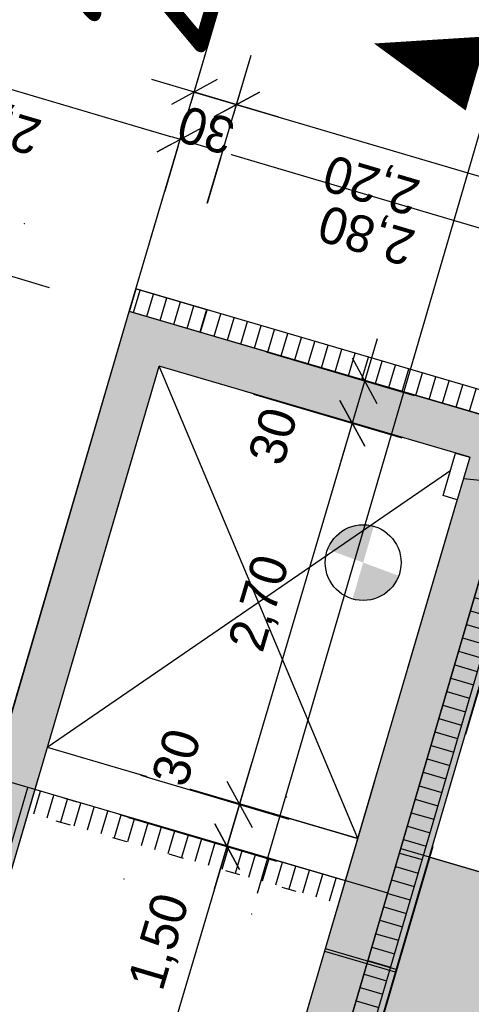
# Model space of a CAD drawing. Header units: millimetres. Extents: x -191 to 81095, y -508122 to 28741.
# Tile 92 of 251: x 5016 to 5019, y 10032 to 10039. Entities that reach past the tile are written whole.
import ezdxf
from ezdxf import colors
from ezdxf.entities.mleader import LeaderData, LeaderLine
from ezdxf.math import Vec2, Vec3

# ---------------------------------------------------------------- set-up
doc = ezdxf.new("R2010")
doc.units = ezdxf.units.MM
for name, pattern in [('ACAD_ISO07W100', [3, 0, -3]), ('ACAD_ISO10W100', [18, 12, -3, 0, -3]), ('Marx-Verm$0$1', [0]), ('SOLID', [0]), ('STRICHPUNKTX2', [50.8, 25.4, -12.7, 0, -12.7]), ('VERDECKT2', [4.7625, 3.175, -1.5875])]:
    doc.linetypes.add(name, pattern=pattern)
doc.layers.get('0').update_dxf_attribs({"color": 251})
for name, color, linetype, lineweight in [('Marx-Verm$0$S_B-Bstg', 251, 'Marx-Verm$0$1', 18), ('TTK-P-BAhnsteig oben', 12, 'Continuous', 25), ('TTK-P-Treppe oben', 12, 'Continuous', 25), ('TTK-P-Treppe unten', 12, 'Continuous', 25)]:
    doc.layers.add(name, color=color, linetype=linetype, lineweight=lineweight)
for name, color, linetype in [('TTK-Bohrprofil', 7, 'Continuous'), ('TTK-P-Abbruch', 40, 'Continuous'), ('TTK-P-Aufzug', 162, 'Continuous'), ('TTK-P-Bahnsteig', 12, 'Continuous'), ('TTK-P-Entwässerungsrinne', 162, 'Continuous'), ('TTK-P-PU', 12, 'Continuous'), ('TTK-Schnittlinien', 3, 'Continuous'), ('TTK-Schnittlinien 100', 3, 'Continuous'), ('XREF Nachvermessung', 7, 'Continuous'), ('XYYY_44400---_Niederspannungsinstallationsanlagen', 7, 'Continuous')]:
    doc.layers.add(name, color=color, linetype=linetype)
doc.styles.add('AKG DIN 6776', font='AKG_DIN67.TTF')
doc.styles.add('iso', font='isocpeur.ttf')
doc.styles.add('ISOCP', font='ISOCP.SHX', dxfattribs={"width": 0.9})
doc.dimstyles.new('TTK', dxfattribs={"dimtxt": 2.5, "dimasz": 2.5, "dimexe": 3.5, "dimexo": 0.1, "dimgap": 1, "dimtad": 1, "dimzin": 0, "dimtxsty": 'AKG DIN 6776', "dimblk": 'OBLIQUE', "dimcen": -0.09, "dimdle": 3, "dimclrd": 256, "dimclre": 256, "dimclrt": 256, "dimadec": 3, "dimazin": 0, "dimtfac": 1, "dimtofl": 0, "dimtmove": 0, "dimatfit": 3, "dimldrblk": 'OBLIQUE', "dimfxl": 7, "dimfxlon": 1, "dimtolj": 1, "dimtzin": 0, "dimlwd": -1, "dimlwe": -1, "dimarcsym": 0})

# ---------------------------------------------------------------- blocks, each defined once
blk = doc.blocks.new('_OBLIQUE')
at = {"color": 0, "linetype": 'ByBlock'}
blk.add_line((-0.5, -0.5), (0.5, 0.5), dxfattribs=at)
blk = doc.blocks.new('*D1321')
at = {"layer": 'DEFPOINTS', "color": 0}
for p in [(5014.7089, 10037.5006), (5016.6101, 10036.9381), (5015.6813, 10033.7716)]:
    blk.add_point(p, dxfattribs=at)
at = {"layer": 'TTK-P-Treppe oben'}
for p, q in [((5013.6876, 10034.0486), (5014.794, 10037.7883)), ((5015.3801, 10037.302), (5014.3733, 10037.5999)), ((5014.4439, 10034.1376), (5013.4371, 10034.4355))]:
    blk.add_line(p, q, dxfattribs=at)
at = {"layer": 'TTK-P-Treppe oben', "xscale": 0.25, "yscale": 0.25, "zscale": 0.25}
for p, rotation in [((5014.7089, 10037.5006), 73.518737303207), ((5013.7727, 10034.3362), 253.518737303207)]:
    blk.add_blockref('_OBLIQUE', p, dxfattribs=dict(at, rotation=rotation))
at = {"layer": 'TTK-P-Treppe oben', "insert": (5014.0069, 10035.9876), "char_height": 0.25, "attachment_point": 5, "rotation": 73.51874, "style": 'AKG DIN 6776'}
blk.add_mtext('\\A1;3,30', dxfattribs=at)
blk = doc.blocks.new('*D1320')
at = {"layer": 'DEFPOINTS', "color": 0}
for p in [(5019.6401, 10037.3118), (5016.6107, 10036.9374), (5019.2963, 10036.1497)]:
    blk.add_point(p, dxfattribs=at)
at = {"layer": 'TTK-P-Treppe oben'}
for p, q in [((5016.7578, 10037.4346), (5017.0556, 10038.4414)), ((5016.6687, 10038.1909), (5019.9278, 10037.2267)), ((5019.4415, 10036.6406), (5019.7394, 10037.6474))]:
    blk.add_line(p, q, dxfattribs=at)
at = {"layer": 'TTK-P-Treppe oben', "xscale": 0.25, "yscale": 0.25, "zscale": 0.25}
for p, rotation in [((5016.9564, 10038.1058), 163.5187373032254), ((5019.6401, 10037.3118), 343.5187373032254)]:
    blk.add_blockref('_OBLIQUE', p, dxfattribs=dict(at, rotation=rotation))
at = {"layer": 'TTK-P-Treppe oben', "insert": (5018.2291, 10037.475), "char_height": 0.25, "attachment_point": 5, "rotation": 163.51874, "style": 'AKG DIN 6776'}
blk.add_mtext('\\A1;2,80', dxfattribs=at)
blk = doc.blocks.new('*D1319')
at = {"layer": 'DEFPOINTS', "color": 0}
for p in [(5019.2966, 10036.1496), (5018.4568, 10033.2864), (5020.4784, 10032.6883)]:
    blk.add_point(p, dxfattribs=at)
at = {"layer": 'TTK-P-Treppe oben'}
for p, q in [((5021.41, 10035.8372), (5020.3933, 10032.4006)), ((5020.6537, 10035.7481), (5021.6605, 10035.4502)), ((5019.8071, 10032.8869), (5020.814, 10032.589))]:
    blk.add_line(p, q, dxfattribs=at)
at = {"layer": 'TTK-P-Treppe oben', "xscale": 0.25, "yscale": 0.25, "zscale": 0.25}
for p, rotation in [((5021.3249, 10035.5495), 73.5187373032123), ((5020.4784, 10032.6883), 253.5187373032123)]:
    blk.add_blockref('_OBLIQUE', p, dxfattribs=dict(at, rotation=rotation))
at = {"layer": 'TTK-P-Treppe oben', "insert": (5020.669, 10034.1922), "char_height": 0.25, "attachment_point": 5, "rotation": 73.51874, "style": 'AKG DIN 6776'}
blk.add_mtext('\\A1;2,98', dxfattribs=at)
blk = doc.blocks.new('*D1318')
at = {"layer": 'DEFPOINTS', "color": 0}
for p in [(5019.2963, 10036.1497), (5018.313, 10032.9997), (5021.4055, 10032.0847)]:
    blk.add_point(p, dxfattribs=at)
at = {"layer": 'TTK-P-Treppe oben'}
for p, q in [((5022.4267, 10035.5364), (5021.3204, 10031.797)), ((5021.6704, 10035.4473), (5022.6772, 10035.1494)), ((5020.7343, 10032.2833), (5021.7411, 10031.9854))]:
    blk.add_line(p, q, dxfattribs=at)
at = {"layer": 'TTK-P-Treppe oben', "xscale": 0.25, "yscale": 0.25, "zscale": 0.25}
for p, rotation in [((5022.3416, 10035.2487), 73.51873730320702), ((5021.4055, 10032.0847), 253.518737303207)]:
    blk.add_blockref('_OBLIQUE', p, dxfattribs=dict(at, rotation=rotation))
at = {"layer": 'TTK-P-Treppe oben', "insert": (5021.6397, 10033.7359), "char_height": 0.25, "attachment_point": 5, "rotation": 73.51874, "style": 'AKG DIN 6776'}
blk.add_mtext('\\A1;3,30', dxfattribs=at)
blk = doc.blocks.new('*D1296')
at = {"layer": 'DEFPOINTS', "color": 0}
for p in [(5015.3962, 10037.2973), (5016.6108, 10036.9379), (5015.3996, 10032.8117)]:
    blk.add_point(p, dxfattribs=at)
at = {"layer": 'TTK-P-Treppe unten'}
for p, q in [((5014.0911, 10032.886), (5015.4813, 10037.5849)), ((5016.0675, 10037.0987), (5015.0606, 10037.3966)), ((5014.8474, 10032.9751), (5013.8406, 10033.2729))]:
    blk.add_line(p, q, dxfattribs=at)
at = {"layer": 'TTK-P-Treppe unten', "xscale": 0.25, "yscale": 0.25, "zscale": 0.25}
for p, rotation in [((5015.3962, 10037.2973), 73.51873730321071), ((5014.1762, 10033.1736), 253.5187373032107)]:
    blk.add_blockref('_OBLIQUE', p, dxfattribs=dict(at, rotation=rotation))
at = {"layer": 'TTK-P-Treppe unten', "insert": (5014.5525, 10035.3046), "char_height": 0.25, "attachment_point": 5, "rotation": 73.51874, "style": 'AKG DIN 6776'}
blk.add_mtext('\\A1;4,30', dxfattribs=at)
blk = doc.blocks.new('*D1295')
at = {"layer": 'DEFPOINTS', "color": 0}
for p in [(5016.3606, 10033.5713), (5017.2763, 10033.3003), (5015.9383, 10032.1319)]:
    blk.add_point(p, dxfattribs=at)
at = {"layer": 'TTK-P-Treppe unten'}
for p, q in [((5016.7656, 10031.5743), (5017.3614, 10033.588)), ((5016.6051, 10033.4989), (5017.6119, 10033.201)), ((5016.1795, 10032.0605), (5017.1864, 10031.7627))]:
    blk.add_line(p, q, dxfattribs=at)
at = {"layer": 'TTK-P-Treppe unten', "xscale": 0.25, "yscale": 0.25, "zscale": 0.25}
for p, rotation in [((5017.2763, 10033.3003), 73.51873730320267), ((5016.8508, 10031.862), 253.5187373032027)]:
    blk.add_blockref('_OBLIQUE', p, dxfattribs=dict(at, rotation=rotation))
at = {"layer": 'TTK-P-Treppe unten', "insert": (5016.8298, 10032.6503), "char_height": 0.25, "attachment_point": 5, "rotation": 73.51874, "style": 'AKG DIN 6776'}
blk.add_mtext('\\A1;1,50', dxfattribs=at)
blk = doc.blocks.new('*D1294')
at = {"layer": 'DEFPOINTS', "color": 0}
for p in [(5016.4453, 10033.859), (5016.3606, 10033.5713), (5017.3614, 10033.588)]:
    blk.add_point(p, dxfattribs=at)
at = {"layer": 'TTK-P-Treppe unten'}
for p, q in [((5017.1912, 10033.0126), (5017.4465, 10033.8757)), ((5016.6902, 10033.7866), (5017.697, 10033.4887)), ((5016.6051, 10033.4989), (5017.6119, 10033.201))]:
    blk.add_line(p, q, dxfattribs=at)
at = {"layer": 'TTK-P-Treppe unten', "xscale": 0.25, "yscale": 0.25, "zscale": 0.25}
for p, rotation in [((5017.3614, 10033.588), 73.5187373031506), ((5017.2763, 10033.3003), 253.5187373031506)]:
    blk.add_blockref('_OBLIQUE', p, dxfattribs=dict(at, rotation=rotation))
at = {"layer": 'TTK-P-Treppe unten', "insert": (5016.9308, 10033.9073), "char_height": 0.25, "attachment_point": 5, "rotation": 73.51874, "style": 'AKG DIN 6776', "bg_fill": 3, "box_fill_scale": 1.1, "bg_fill_color": 256, "bg_fill_true_color": 13158600, "bg_fill_transparency": 0}
blk.add_mtext('\\A1;30', dxfattribs=at)
blk = doc.blocks.new('*D1293')
at = {"layer": 'DEFPOINTS', "color": 0}
for p in [(5017.2057, 10036.4494), (5018.1273, 10036.1767), (5016.4447, 10033.8571)]:
    blk.add_point(p, dxfattribs=at)
at = {"layer": 'TTK-P-Treppe unten'}
for p, q in [((5017.2757, 10033.2984), (5018.2124, 10036.4644)), ((5017.4561, 10036.3753), (5018.4629, 10036.0774)), ((5016.6896, 10033.7846), (5017.6965, 10033.4867))]:
    blk.add_line(p, q, dxfattribs=at)
at = {"layer": 'TTK-P-Treppe unten', "xscale": 0.25, "yscale": 0.25, "zscale": 0.25}
for p, rotation in [((5018.1273, 10036.1767), 73.5187373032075), ((5017.3608, 10033.586), 253.5187373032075)]:
    blk.add_blockref('_OBLIQUE', p, dxfattribs=dict(at, rotation=rotation))
at = {"layer": 'TTK-P-Treppe unten', "insert": (5017.5102, 10034.9506), "char_height": 0.25, "attachment_point": 5, "rotation": 73.51874, "style": 'AKG DIN 6776'}
blk.add_mtext('\\A1;2,70', dxfattribs=at)
blk = doc.blocks.new('*D1292')
at = {"layer": 'DEFPOINTS', "color": 0}
for p in [(5017.2903, 10036.7376), (5017.2058, 10036.4497), (5018.2125, 10036.4647)]:
    blk.add_point(p, dxfattribs=at)
at = {"layer": 'TTK-P-Treppe unten'}
for p, q in [((5018.0423, 10035.8894), (5018.2976, 10036.7524)), ((5017.5413, 10036.6633), (5018.5481, 10036.3654)), ((5017.4562, 10036.3756), (5018.463, 10036.0777))]:
    blk.add_line(p, q, dxfattribs=at)
at = {"layer": 'TTK-P-Treppe unten', "xscale": 0.25, "yscale": 0.25, "zscale": 0.25}
for p, rotation in [((5018.2125, 10036.4647), 73.51873730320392), ((5018.1274, 10036.177), 253.5187373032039)]:
    blk.add_blockref('_OBLIQUE', p, dxfattribs=dict(at, rotation=rotation))
at = {"layer": 'TTK-P-Treppe unten', "insert": (5017.5875, 10036.0902), "char_height": 0.25, "attachment_point": 5, "rotation": 73.51874, "style": 'AKG DIN 6776', "bg_fill": 3, "box_fill_scale": 1.1, "bg_fill_color": 256, "bg_fill_true_color": 13158600, "bg_fill_transparency": 0}
blk.add_mtext('\\A1;30', dxfattribs=at)
blk = doc.blocks.new('*D1291')
at = {"layer": 'DEFPOINTS', "color": 0}
for p in [(5020.4126, 10039.2114), (5016.6108, 10036.9379), (5019.49, 10036.0928)]:
    blk.add_point(p, dxfattribs=at)
at = {"layer": 'TTK-P-Treppe unten'}
for p, q in [((5017.3367, 10039.3914), (5017.6345, 10040.3983)), ((5017.2476, 10040.1478), (5020.7003, 10039.1263)), ((5020.214, 10038.5401), (5020.5119, 10039.547))]:
    blk.add_line(p, q, dxfattribs=at)
at = {"layer": 'TTK-P-Treppe unten', "xscale": 0.25, "yscale": 0.25, "zscale": 0.25}
for p, rotation in [((5017.5353, 10040.0627), 163.5187373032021), ((5020.4126, 10039.2114), 343.5187373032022)]:
    blk.add_blockref('_OBLIQUE', p, dxfattribs=dict(at, rotation=rotation))
at = {"layer": 'TTK-P-Treppe unten', "insert": (5018.9236, 10039.3976), "char_height": 0.25, "attachment_point": 5, "rotation": 163.51874, "style": 'AKG DIN 6776'}
blk.add_mtext('\\A1;3,00', dxfattribs=at)
blk = doc.blocks.new('*D1290')
at = {"layer": 'DEFPOINTS', "color": 0}
for p in [(5017.0525, 10038.4286), (5016.5262, 10036.6498), (5016.8141, 10036.5653)]:
    blk.add_point(p, dxfattribs=at)
at = {"layer": 'TTK-P-Treppe unten'}
for p, q in [((5016.8539, 10037.7574), (5017.1518, 10038.7643)), ((5017.1416, 10037.6723), (5017.4395, 10038.6791)), ((5017.6279, 10038.2584), (5016.7649, 10038.5137))]:
    blk.add_line(p, q, dxfattribs=at)
at = {"layer": 'TTK-P-Treppe unten', "xscale": 0.25, "yscale": 0.25, "zscale": 0.25}
for p, rotation in [((5017.0525, 10038.4286), 163.5187373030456), ((5017.3402, 10038.3435), 343.5187373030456)]:
    blk.add_blockref('_OBLIQUE', p, dxfattribs=dict(at, rotation=rotation))
at = {"layer": 'TTK-P-Treppe unten', "insert": (5017.1325, 10038.1702), "char_height": 0.25, "attachment_point": 5, "rotation": 163.51874, "style": 'AKG DIN 6776', "bg_fill": 3, "box_fill_scale": 1.1, "bg_fill_color": 256, "bg_fill_true_color": 13158600, "bg_fill_transparency": 0}
blk.add_mtext('\\A1;30', dxfattribs=at)
blk = doc.blocks.new('*D1289')
at = {"layer": 'DEFPOINTS', "color": 0}
for p in [(5019.4498, 10037.7194), (5016.8139, 10036.5656), (5018.9251, 10035.9459)]:
    blk.add_point(p, dxfattribs=at)
at = {"layer": 'TTK-P-Treppe unten'}
for p, q in [((5017.1414, 10037.6724), (5017.4392, 10038.6792)), ((5017.0523, 10038.4287), (5019.7375, 10037.6343)), ((5019.2512, 10037.0481), (5019.5491, 10038.055))]:
    blk.add_line(p, q, dxfattribs=at)
at = {"layer": 'TTK-P-Treppe unten', "xscale": 0.25, "yscale": 0.25, "zscale": 0.25}
for p, rotation in [((5017.34, 10038.3436), 163.5187373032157), ((5019.4498, 10037.7194), 343.5187373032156)]:
    blk.add_blockref('_OBLIQUE', p, dxfattribs=dict(at, rotation=rotation))
at = {"layer": 'TTK-P-Treppe unten', "insert": (5018.2622, 10037.8164), "char_height": 0.25, "attachment_point": 5, "rotation": 163.51874, "style": 'AKG DIN 6776'}
blk.add_mtext('\\A1;2,20', dxfattribs=at)
blk = doc.blocks.new('*D1288')
at = {"layer": 'DEFPOINTS', "color": 0}
for p in [(5019.93, 10037.5773), (5018.9055, 10035.8792), (5019.3859, 10035.7382)]:
    blk.add_point(p, dxfattribs=at)
at = {"layer": 'TTK-P-Treppe unten'}
for p, q in [((5019.2514, 10037.0481), (5019.5492, 10038.055)), ((5019.7314, 10036.9061), (5020.0293, 10037.9129)), ((5019.1623, 10037.8045), (5020.2177, 10037.4922))]:
    blk.add_line(p, q, dxfattribs=at)
at = {"layer": 'TTK-P-Treppe unten', "xscale": 0.25, "yscale": 0.25, "zscale": 0.25}
for p, rotation in [((5019.4499, 10037.7193), 163.5187373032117), ((5019.93, 10037.5773), 343.5187373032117)]:
    blk.add_blockref('_OBLIQUE', p, dxfattribs=dict(at, rotation=rotation))
at = {"layer": 'TTK-P-Treppe unten', "insert": (5019.6261, 10037.4326), "char_height": 0.25, "attachment_point": 5, "rotation": 163.51874, "style": 'AKG DIN 6776', "bg_fill": 3, "box_fill_scale": 1.1, "bg_fill_color": 256, "bg_fill_true_color": 13158600, "bg_fill_transparency": 0}
blk.add_mtext('\\A1;50', dxfattribs=at)
blk = doc.blocks.new('*D1287')
at = {"layer": 'DEFPOINTS', "color": 0}
for p in [(5019.49, 10036.0928), (5012.863, 10013.5015), (5013.842, 10013.2118)]:
    blk.add_point(p, dxfattribs=at)
at = {"layer": 'TTK-P-Treppe unten'}
for p, q in [((5020.6063, 10036.0754), (5013.7569, 10012.9242)), ((5019.85, 10035.9863), (5020.8569, 10035.6884)), ((5013.1707, 10013.4104), (5014.1776, 10013.1125))]:
    blk.add_line(p, q, dxfattribs=at)
at = {"layer": 'TTK-P-Treppe unten', "xscale": 0.25, "yscale": 0.25, "zscale": 0.25}
for p, rotation in [((5020.5212, 10035.7877), 73.51873730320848), ((5013.842, 10013.2118), 253.5187373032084)]:
    blk.add_blockref('_OBLIQUE', p, dxfattribs=dict(at, rotation=rotation))
at = {"layer": 'TTK-P-Treppe unten', "insert": (5016.9476, 10024.569), "char_height": 0.25, "attachment_point": 5, "rotation": 73.51874, "style": 'AKG DIN 6776'}
blk.add_mtext('\\A1;23,54', dxfattribs=at)
blk = doc.blocks.new('*D1281')
at = {"layer": 'DEFPOINTS', "color": 0}
for p in [(5014.5594, 10038.815), (5014.2121, 10037.6411), (5016.6107, 10036.9374)]:
    blk.add_point(p, dxfattribs=at)
at = {"layer": 'TTK-P-Treppe oben'}
for p, q in [((5014.3608, 10038.1438), (5014.6587, 10039.1506)), ((5017.244, 10038.0207), (5014.2717, 10038.9001)), ((5016.7578, 10037.4346), (5017.0556, 10038.4414))]:
    blk.add_line(p, q, dxfattribs=at)
at = {"layer": 'TTK-P-Treppe oben', "xscale": 0.25, "yscale": 0.25, "zscale": 0.25}
for p, rotation in [((5014.5594, 10038.815), 163.5187373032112), ((5016.9564, 10038.1058), 343.5187373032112)]:
    blk.add_blockref('_OBLIQUE', p, dxfattribs=dict(at, rotation=rotation))
at = {"layer": 'TTK-P-Treppe oben', "insert": (5015.6887, 10038.2265), "char_height": 0.25, "attachment_point": 5, "rotation": 163.51874, "style": 'AKG DIN 6776'}
blk.add_mtext('\\A1;2,50', dxfattribs=at)
blk = doc.blocks.new('Höhenpunkt')
h = blk.add_hatch(color=0)
h.paths.add_polyline_path([(-0.0092, -0.1285, -0.393741), (-0.1288, 0.0001), (0, 0)])
h.paths.add_polyline_path([(0.0092, 0.1285, -0.393742), (0.1288, -0.0001), (0, 0)])
at = {"color": 0}
blk.add_circle((0, 0), 0.1288, dxfattribs=at)
blk = doc.blocks.new('Marx-Verm$0$99')
at = {"color": 0}
blk.add_point((0, 0), dxfattribs=at)
blk = doc.blocks.new('Marx-Verm')
at = {"layer": 'Marx-Verm$0$S_B-Bstg', "lineweight": 25, "xscale": 0.2000000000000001, "yscale": 0.2000000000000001, "zscale": 0.2000000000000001, "rotation": 0.7647505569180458}
blk.add_blockref('Marx-Verm$0$99', (2567440.0264, 5726892.5048, 36.7975), dxfattribs=at)
at = {"layer": 'Marx-Verm$0$S_B-Bstg'}
for p, xscale, yscale, zscale, rotation in [((2567441.8598, 5726888.6308, 40.8953), 0.1999999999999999, 0.1999999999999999, 0.1999999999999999, 0.7647501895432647), ((2567440.7616, 5726888.0597, 36.715), 0.2, 0.2, 0.2, 0.7647501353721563), ((2567441.631, 5726887.8335, 36.7193), 0.2, 0.2, 0.2, 0.7647501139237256)]:
    blk.add_blockref('Marx-Verm$0$99', p, dxfattribs=dict(at, xscale=xscale, yscale=yscale, zscale=zscale, rotation=rotation))
blk = doc.blocks.new('_None')

msp = doc.modelspace()

# ---------------------------------------------------------------- hatches: boundary and pattern name
at = {"layer": 'TTK-P-Bahnsteig'}
h = msp.add_hatch(color=254, dxfattribs=at)
h.paths.add_polyline_path([(4974.5007, 9894.4813), (4979.9333, 9892.9568), (4981.2921, 9897.7882), (4982.3221, 9901.4508), (4983.6532, 9906.1786), (4984.7841, 9910.1589), (4985.0989, 9911.2575), (4985.5234, 9912.7388), (4985.8751, 9913.9661), (4986.1625, 9914.9689), (4986.7048, 9916.8617), (4986.9505, 9917.7189), (4987.1961, 9918.5761), (4987.5606, 9919.8482), (4987.9018, 9921.039), (4988.5119, 9923.1681), (4988.5702, 9923.3716), (4988.8942, 9924.4926), (4989.3057, 9925.9114), (4989.6986, 9927.2631), (4990.0331, 9928.4139), (4990.2504, 9929.1614), (4990.4895, 9929.984), (4990.7646, 9930.9306), (4991.0413, 9931.8823), (4991.4141, 9933.165), (4991.6582, 9934.0029), (4991.9736, 9935.083), (4992.2766, 9936.1206), (4992.7523, 9937.7493), (4993.0356, 9938.7188), (4993.3494, 9939.7926), (4993.5504, 9940.4801), (4993.7631, 9941.2076), (4993.9873, 9941.9753), (4994.2862, 9942.9969), (4994.5518, 9943.9058), (4994.7951, 9944.7388), (4994.9343, 9945.2142), (4995.2685, 9946.3576), (4995.5837, 9947.4358), (4995.9781, 9948.7849), (4996.2711, 9949.7872), (4996.5539, 9950.7548), (4996.9928, 9952.2564), (4997.3999, 9953.6491), (4997.5984, 9954.3281), (4997.9431, 9955.5073), (4998.3047, 9956.7442), (5000.2162, 9963.2887), (5000.5091, 9964.2917), (5001.068, 9966.2053), (5001.9494, 9969.2236), (5002.4821, 9971.0475), (5003.4495, 9974.3601), (5003.9273, 9975.9961), (5004.4544, 9977.8011), (5005.254, 9980.539), (5005.6208, 9981.7948), (5005.8852, 9982.7003), (5007.5298, 9988.3317), (5008.4592, 9991.5141), (5016.037, 10017.4688), (5020.4047, 10032.4172), (5020.4047, 10032.4172), (5020.4849, 10032.6915), (5020.4853, 10032.6914), (5018.6542, 10033.2285), (5018.6542, 10033.2285), (5018.6496, 10033.2298), (5018.6496, 10033.2298), (5015.6315, 10022.9408), (5015.6315, 10022.9408), (5015.6315, 10022.9409), (5012.863, 10013.5015), (5012.6703, 10013.558), (5009.9824, 10014.342), (5009.1855, 10014.5758), (5007.8972, 10010.1845), (5007.4917, 10008.8026), (5006.8994, 10006.7838), (5006.1708, 10004.3001), (5006.128, 10004.1542), (5005.7093, 10002.7271), (5004.1248, 9997.3263), (5003.7527, 9996.0579), (5003.4015, 9994.8609), (5002.772, 9992.7153), (5002.3408, 9991.2455), (4999.3702, 9981.1203), (4999.3165, 9980.9371), (4998.6335, 9978.6092), (4998.015, 9976.5009), (4997.3191, 9974.129), (4996.9288, 9972.7984), (4996.3087, 9970.6848), (4995.956, 9969.4827), (4995.6922, 9968.5836), (4995.42, 9967.6558), (4995.2258, 9966.9936), (4994.6642, 9965.0795), (4994.4063, 9964.2005), (4993.9764, 9962.7353), (4993.7114, 9961.8319), (4993.3387, 9960.5616), (4992.7293, 9958.4852), (4992.4028, 9957.3726), (4990.6491, 9951.3941), (4989.9915, 9949.1491), (4989.1733, 9946.355), (4988.3264, 9943.4605), (4987.6401, 9941.1142), (4986.9893, 9938.8874), (4986.2096, 9936.212), (4985.8981, 9935.1157), (4985.3389, 9933.2198), (4985.1908, 9932.7095), (4984.9778, 9931.9749), (4984.8226, 9931.44), (4984.745, 9931.1723), (4984.2603, 9929.5013), (4984.1569, 9929.1448), (4983.6831, 9927.5113), (4982.5988, 9923.732), (4982.2849, 9922.6241), (4982.1231, 9922.0531), (4981.5991, 9920.2035), (4980.598, 9916.6257), (4980.6002, 9916.6251), (4980.0502, 9914.707), (4979.7966, 9913.8272), (4977.3048, 9904.8566), (4976.7363, 9902.761), (4976.3755, 9901.4311)])
h.paths.add_polyline_path([(5015.6315, 10022.9408), (5018.6496, 10033.2298), (5018.6496, 10033.2298), (5015.6315, 10022.9409)])
at = {"layer": 'TTK-P-Entwässerungsrinne', "ltscale": 2, "transparency": 33554687}
h = msp.add_hatch(dxfattribs=at)
h.set_pattern_fill('ANSI31', color=251, scale=0.03, angle=135)
h.set_pattern_definition([(253.5187373, (18223.03089, 12378.3876), (0.09133642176, -0.0270225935), [])])
h.paths.add_polyline_path([(5019.2965, 10036.1502), (5019.4501, 10036.1045), (5019.4952, 10036.2581), (5016.6557, 10037.0909), (5016.6108, 10036.9379)])
h = msp.add_hatch(dxfattribs=at)
h.set_pattern_fill('ANSI31', color=251, scale=0.03, angle=45)
h.set_pattern_definition([(163.71992105, (18205.62845, 12404.07394), (-0.0267017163, -0.09143074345), [])])
h.paths.add_polyline_path([(5019.2963, 10036.1496), (5012.6703, 10013.558), (5012.8239, 10013.513), (5019.4501, 10036.1045)])
at = {"layer": 'TTK-P-PU'}
h = msp.add_hatch(dxfattribs=at)
h.set_pattern_fill('ANSI33', color=251, scale=0.04)
h.set_pattern_definition([(118.5187373, (18223.8368, 12392.8369), (-0.2231798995, -0.1212713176), []), (118.5187373, (18223.88775, 12393.00914), (-0.2231798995, -0.1212713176), [0.127, -0.0635])])
h.paths.add_polyline_path([(5009.2671, 10034.0891), (5009.4082, 10034.5702), (5004.6158, 10035.9744), (5004.474, 10035.495)])
h.paths.add_polyline_path([(5016.7256, 10026.6702), (5016.2451, 10026.8112), (5012.3784, 10013.6351), (5012.8595, 10013.4895)])
h.paths.add_polyline_path([(5016.2507, 10026.8304), (5016.7312, 10026.6894), (5018.2792, 10031.9669), (5019.4896, 10036.0929), (5016.6139, 10036.937), (5015.4005, 10032.8141), (5009.4274, 10034.5646), (5009.2863, 10034.0835), (5015.5467, 10032.2475), (5016.8142, 10036.5656), (5018.9251, 10035.9459), (5017.6577, 10031.6281), (5017.6066, 10031.4506)])

# ---------------------------------------------------------------- linework, layer by layer
at = {"layer": 'TTK-P-Aufzug', "color": 251}
for p, q in [((5015.682, 10033.7713), (5016.6108, 10036.9379)), ((5019.2965, 10036.1502), (5016.6108, 10036.9379)), ((5018.1644, 10033.3553), (5016.8139, 10036.5656)), ((5018.3677, 10032.9836), (5019.2965, 10036.1502)), ((5016.0535, 10033.975), (5018.9249, 10035.946)), ((5018.3677, 10032.9836), (5015.6814, 10033.7715))]:
    msp.add_line(p, q, dxfattribs=at)
at = {"layer": 'TTK-P-Aufzug', "color": 251, "linetype": 'VERDECKT2', "ltscale": 0.5}
for p, q in [((5015.5467, 10032.2475), (5016.8142, 10036.5656)), ((5018.9251, 10035.9459), (5016.8142, 10036.5656)), ((5015.1514, 10023.0817), (5018.9249, 10035.946)), ((5018.1644, 10033.3553), (5016.0535, 10033.975))]:
    msp.add_line(p, q, dxfattribs=at)
at = {"layer": 'TTK-P-Bahnsteig', "color": 251}
msp.add_line((5018.457, 10033.2863), (5020.4853, 10032.6914), dxfattribs=at)
msp.add_lwpolyline([(5018.6542, 10033.2285), (5020.4849, 10032.6915), (5020.4047, 10032.4172), (5020.2315, 10031.8242), (5019.7856, 10030.2973), (5019.4752, 10029.2346), (5018.9536, 10027.4485), (5018.8084, 10026.9512), (5018.5463, 10026.0576), (5018.3532, 10025.3915), (5018.1071, 10024.5497), (5017.7694, 10023.3935)], dxfattribs=at)
at = {"layer": 'TTK-P-BAhnsteig oben', "color": 251}
msp.add_line((5012.9921, 10023.715), (5015.9212, 10033.7012), dxfattribs=at)
at = {"layer": 'TTK-P-Entwässerungsrinne', "color": 251, "linetype": 'Continuous', "ltscale": 0.5}
for p, q in [((5016.6557, 10037.0909), (5016.6108, 10036.9379)), ((5019.4952, 10036.2581), (5016.6557, 10037.0909)), ((5019.4501, 10036.1045), (5016.6107, 10036.9374)), ((5012.6703, 10013.558), (5019.2966, 10036.1496))]:
    msp.add_line(p, q, dxfattribs=at)
at = {"layer": 'TTK-P-Entwässerungsrinne', "color": 251, "ltscale": 2, "transparency": 33554687}
msp.add_line((5012.8239, 10013.513), (5019.4952, 10036.2581), dxfattribs=at)
at = {"layer": 'TTK-P-PU', "color": 251}
for p, q in [((5015.3996, 10032.8117), (5016.6108, 10036.9379)), ((5019.49, 10036.0928), (5016.6108, 10036.9379)), ((5015.5467, 10032.2475), (5016.8142, 10036.5656)), ((5018.9251, 10035.9459), (5016.8142, 10036.5656)), ((5018.2789, 10031.967), (5019.49, 10036.0928)), ((5017.6577, 10031.6281), (5018.9251, 10035.9459))]:
    msp.add_line(p, q, dxfattribs=at)
at = {"layer": 'TTK-P-Treppe oben', "color": 251, "linetype": 'VERDECKT2', "ltscale": 0.5}
for p, q in [((5012.7611, 10013.8685), (5019.2963, 10036.1497)), ((5012.7611, 10013.8685), (5019.2963, 10036.1497)), ((5012.8631, 10013.5014), (5019.4947, 10036.0914))]:
    msp.add_line(p, q, dxfattribs=at)
at = {"layer": 'TTK-P-Treppe unten', "color": 251}
for p, q in [((5018.1644, 10033.3553), (5016.8139, 10036.5656)), ((5016.0535, 10033.975), (5018.9249, 10035.946)), ((5016.0535, 10033.975), (5018.1644, 10033.3553)), ((5018.4196, 10032.4465), (5017.9398, 10032.5873)), ((5018.4252, 10032.4657), (5017.9454, 10032.6065))]:
    msp.add_line(p, q, dxfattribs=at)
at = {"layer": 'TTK-P-Treppe unten', "color": 251, "linetype": 'VERDECKT2', "ltscale": 0.5}
for p, q in [((5018.1644, 10033.3553), (5016.0535, 10033.975)), ((5018.0799, 10033.0675), (5015.969, 10033.6871))]:
    msp.add_line(p, q, dxfattribs=at)
at = {"layer": 'TTK-Schnittlinien 100', "color": 251, "linetype": 'ByBlock', "ltscale": 0.03}
msp.add_lwpolyline([(5018.9713, 10038.5549, 0.525, 0, 0), (5018.2747, 10038.7583, 0, 0, 0)], format="xyseb", dxfattribs=at)

# ---------------------------------------------------------------- block references
at = {"layer": 'TTK-Bohrprofil', "color": 251, "xscale": 1.999999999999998, "yscale": 1.999999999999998, "zscale": 1.999999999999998, "rotation": 73.71992105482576}
msp.add_blockref('Höhenpunkt', (5018.2009, 10035.2305), dxfattribs=at)

# ---------------------------------------------------------------- texts
at = {"layer": 'TTK-Schnittlinien', "color": 251, "linetype": 'STRICHPUNKTX2', "ltscale": 0.03, "style": 'iso'}
msp.add_text('2', height=1, rotation=73.71992, dxfattribs=at).set_placement((5017.1083, 10038.6193))

# ---------------------------------------------------------------- dimensions: what is measured, and where the dimension line sits
at = {"layer": 'TTK-P-Treppe oben', "color": 251}
for base, p1, p2, angle, override, picture, middle in [((5019.6401, 10037.3118), (5016.6107, 10036.9374), (5019.2963, 10036.1497), 163.51874, {"dimscale": 0, "dimdec": 2}, '*D1320', (5018.2291, 10037.475)), ((5014.7089, 10037.5006), (5015.6813, 10033.7716), (5016.6101, 10036.9381), 73.51874, {"dimscale": 0, "dimdec": 2}, '*D1321', (5014.0069, 10035.9876)), ((5021.4055, 10032.0847), (5019.2963, 10036.1497), (5018.313, 10032.9997), 73.51874, {"dimscale": 0}, '*D1318', (5021.6397, 10033.7359))]:
    dim = msp.add_linear_dim(base=base, p1=p1, p2=p2, angle=angle, dimstyle='TTK', override=override, dxfattribs=at)
    dim.commit()
    dim.dimension.update_dxf_attribs({"geometry": picture, "text_midpoint": middle})
dim = msp.add_linear_dim(base=(5020.4784, 10032.6883), p1=(5019.2966, 10036.1496), p2=(5018.4568, 10033.2864), angle=73.51874, dimstyle='TTK', override={"dimscale": 0, "dimdec": 2}, dxfattribs=at)
dim.commit()
dim.dimension.update_dxf_attribs({"geometry": '*D1319', "text_midpoint": (5020.9029, 10034.123), "dimtype": 160})
at = {"layer": 'TTK-P-Treppe unten', "color": 251}
for base, p1, p2, picture, middle in [((5015.3962, 10037.2973), (5015.3996, 10032.8117), (5016.6108, 10036.9379), '*D1296', (5014.5525, 10035.3046)), ((5017.2763, 10033.3003), (5015.9383, 10032.1319), (5016.3606, 10033.5713), '*D1295', (5016.8298, 10032.6503))]:
    dim = msp.add_linear_dim(base=base, p1=p1, p2=p2, angle=73.51874, dimstyle='TTK', override={"dimscale": 0}, dxfattribs=at)
    dim.commit()
    dim.dimension.update_dxf_attribs({"geometry": picture, "text_midpoint": middle})

# ---------------------------------------------------------------- next in the draw order: dimensions: what is measured, and where the dimension line sits
dim = msp.add_linear_dim(base=(5017.3614, 10033.588), p1=(5016.3606, 10033.5713), p2=(5016.4453, 10033.859), angle=73.51874, dimstyle='TTK', override={"dimscale": 0, "dimdec": 0, "dimlfac": 100, "dimtmove": 1, "dimtfill": 1}, dxfattribs=at)
dim.commit()
dim.dimension.update_dxf_attribs({"geometry": '*D1294', "text_midpoint": (5017.1467, 10033.8435), "dimtype": 160})

# ---------------------------------------------------------------- next in the draw order: hatches: boundary and pattern name
at = {"layer": 'TTK-P-Entwässerungsrinne', "ltscale": 2, "transparency": 33554687}
h = msp.add_hatch(dxfattribs=at)
h.set_pattern_fill('ANSI31', color=251, scale=0.03, angle=135)
h.set_pattern_definition([(253.5187373, (2671.75822, 23254.67262), (0.09133642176, -0.0270225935), [])])
h.paths.add_polyline_path([(5016.0741, 10033.6563), (5016.0291, 10033.5027), (5018.0363, 10032.914), (5018.0816, 10033.0675)])
h.paths.add_polyline_path([(5016.0291, 10033.5027), (5016.0741, 10033.6563), (5015.9707, 10033.6866), (5015.9253, 10033.5332)])

# ---------------------------------------------------------------- next in the draw order: linework, layer by layer
at = {"layer": 'TTK-P-Entwässerungsrinne', "color": 251, "linetype": 'ACAD_ISO07W100', "ltscale": 0.1}
for p, q in [((5017.7922, 10033.1524), (5015.969, 10033.6871)), ((5017.7462, 10032.9948), (5015.923, 10033.5295))]:
    msp.add_line(p, q, dxfattribs=at)

# ---------------------------------------------------------------- next in the draw order: dimensions: what is measured, and where the dimension line sits
at = {"layer": 'TTK-P-Treppe unten', "color": 251}
dim = msp.add_linear_dim(base=(5018.1273, 10036.1767), p1=(5016.4447, 10033.8571), p2=(5017.2057, 10036.4494), angle=73.51874, dimstyle='TTK', override={"dimscale": 0}, dxfattribs=at)
dim.commit()
dim.dimension.update_dxf_attribs({"geometry": '*D1293', "text_midpoint": (5017.5102, 10034.9506)})

# ---------------------------------------------------------------- next in the draw order: dimensions: what is measured, and where the dimension line sits
dim = msp.add_linear_dim(base=(5018.2125, 10036.4647), p1=(5017.2058, 10036.4497), p2=(5017.2903, 10036.7376), angle=73.51874, dimstyle='TTK', override={"dimscale": 0, "dimdec": 0, "dimlfac": 100, "dimtmove": 1, "dimtfill": 1}, dxfattribs=at)
dim.commit()
dim.dimension.update_dxf_attribs({"geometry": '*D1292', "text_midpoint": (5017.8034, 10036.0264), "dimtype": 160})

# ---------------------------------------------------------------- next in the draw order: dimensions: what is measured, and where the dimension line sits
dim = msp.add_linear_dim(base=(5020.4126, 10039.2114), p1=(5016.6108, 10036.9379), p2=(5019.49, 10036.0928), angle=163.51874, dimstyle='TTK', override={"dimscale": 0}, dxfattribs=at)
dim.commit()
dim.dimension.update_dxf_attribs({"geometry": '*D1291', "text_midpoint": (5018.9928, 10039.6314), "dimtype": 160})

# ---------------------------------------------------------------- next in the draw order: dimensions: what is measured, and where the dimension line sits
dim = msp.add_linear_dim(base=(5017.0525, 10038.4286), p1=(5016.8141, 10036.5653), p2=(5016.5262, 10036.6498), angle=163.51874, dimstyle='TTK', override={"dimscale": 0, "dimdec": 0, "dimlfac": 100, "dimtmove": 0, "dimtfill": 1}, dxfattribs=at)
dim.commit()
dim.dimension.update_dxf_attribs({"geometry": '*D1290', "text_midpoint": (5017.1964, 10038.3861), "dimtype": 160})

# ---------------------------------------------------------------- next in the draw order: linework, layer by layer
at = {"layer": 'TTK-P-Entwässerungsrinne', "color": 251, "linetype": 'SOLID', "ltscale": 0.25, "flags": 128}
msp.add_lwpolyline([(5016.6116, 10036.9371), (5016.6567, 10037.0906), (5017.1365, 10036.9499), (5017.0914, 10036.7964), (5016.6116, 10036.9371)], dxfattribs=at)

# ---------------------------------------------------------------- next in the draw order: dimensions: what is measured, and where the dimension line sits
at = {"layer": 'TTK-P-Treppe oben', "color": 251}
dim = msp.add_linear_dim(base=(5014.5594, 10038.815), p1=(5016.6107, 10036.9374), p2=(5014.2121, 10037.6411), angle=163.51874, dimstyle='TTK', override={"dimscale": 0}, dxfattribs=at)
dim.commit()
dim.dimension.update_dxf_attribs({"geometry": '*D1281', "text_midpoint": (5015.6887, 10038.2265)})
at = {"layer": 'TTK-P-Treppe unten', "color": 251}
dim = msp.add_linear_dim(base=(5019.4498, 10037.7194), p1=(5016.8139, 10036.5656), p2=(5018.9251, 10035.9459), angle=163.51874, dimstyle='TTK', override={"dimscale": 0}, dxfattribs=at)
dim.commit()
dim.dimension.update_dxf_attribs({"geometry": '*D1289', "text_midpoint": (5018.3314, 10038.0503), "dimtype": 160})

# ---------------------------------------------------------------- next in the draw order: dimensions: what is measured, and where the dimension line sits
dim = msp.add_linear_dim(base=(5019.93, 10037.5773), p1=(5018.9055, 10035.8792), p2=(5019.3859, 10035.7382), angle=163.51874, dimstyle='TTK', override={"dimscale": 0, "dimdec": 0, "dimlfac": 100, "dimtmove": 0, "dimtfill": 1}, dxfattribs=at)
dim.commit()
dim.dimension.update_dxf_attribs({"geometry": '*D1288', "text_midpoint": (5019.69, 10037.6483), "dimtype": 160})

# ---------------------------------------------------------------- next in the draw order: linework, layer by layer
at = {"layer": 'TTK-P-Abbruch', "color": 251}
msp.add_line((5016.6108, 10036.9379), (5019.0704, 10045.2513), dxfattribs=at)
at = {"layer": 'TTK-Schnittlinien 100', "color": 251, "linetype": 'ACAD_ISO10W100', "ltscale": 0.5}
msp.add_line((5019.1625, 10038.7409), (5016.7403, 10030.447), dxfattribs=at)

# ---------------------------------------------------------------- next in the draw order: block references
at = {"layer": 'XREF Nachvermessung', "color": 251, "rotation": 359.2603692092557}
msp.add_blockref('Marx-Verm', (-2636136.5692, -5683235.6624), dxfattribs=at)

# ---------------------------------------------------------------- next in the draw order: dimensions: what is measured, and where the dimension line sits
at = {"layer": 'TTK-P-Treppe unten', "color": 251}
dim = msp.add_linear_dim(base=(5013.842, 10013.2118), p1=(5019.49, 10036.0928), p2=(5012.863, 10013.5015), angle=73.51874, dimstyle='TTK', override={"dimscale": 0}, dxfattribs=at)
dim.commit()
dim.dimension.update_dxf_attribs({"geometry": '*D1287', "text_midpoint": (5016.9476, 10024.569)})

# ---------------------------------------------------------------- next in the draw order: leaders
at = {"layer": 'XYYY_44400---_Niederspannungsinstallationsanlagen', "color": 10}
ml = msp.add_multileader_mtext('Standard', dxfattribs=at)
ml.set_content('Anschlusskasten FTA', color=256, style='ISOCP')
ml.set_leader_properties()
ml.set_arrow_properties(name='NONE')
ml.build(insert=Vec2(0, 0))
ml.multileader.update_dxf_attribs({"text_left_attachment_type": 5, "text_right_attachment_type": 5, "dogleg_length": 0.0313, "arrow_head_size": 0.09})
ctx = ml.context
ctx.base_point, ctx.char_height, ctx.arrow_head_size, ctx.landing_gap_size, ctx.plane_origin, ctx.plane_x_axis, ctx.plane_y_axis = Vec3(5020.1687, 10035.7075), 0.25, 0.09, 0.0313, Vec3(5020.7693, 10037.7868), Vec3(0.280886, 0.959741), Vec3(-0.959741, 0.280886)
ctx.left_attachment, ctx.right_attachment = 5, 5
notes = []
notes.append((ctx, [(0, (1, 1, 0), (5020.16, 10035.6775), (0.280886, 0.959741), 0.0313, [(0, [(5018.883, 10035.802)], 0, [])])]))
ctx.mtext.insert, ctx.mtext.text_direction, ctx.mtext.rotation, ctx.mtext.width, ctx.mtext.flow_direction = Vec3(5019.8896, 10035.8218), Vec3(0.280886, 0.959741), 5.040055, 2.879042, 5
ctx.mtext.has_bg_fill, ctx.mtext.bg_color, ctx.mtext.bg_scale_factor, ctx.mtext.bg_transparency, ctx.mtext.use_window_bg_color = 1, -1073741824, 1.1, 0, 1
for ctx, leaders in notes:
    for number, flags, end, landing, length, lines in leaders:
        leader = LeaderData()
        leader.index, (leader.has_last_leader_line, leader.has_dogleg_vector, leader.attachment_direction) = number, flags
        leader.last_leader_point, leader.dogleg_vector, leader.dogleg_length = Vec3(end), Vec3(landing), length
        for number, points, colour, breaks in lines:
            line = LeaderLine()
            line.index, line.vertices, line.color, line.breaks = number, Vec3.list(points), colors.encode_raw_color(colour), breaks
            leader.lines.append(line)
        ctx.leaders.append(leader)

# ---------------------------------------------------------------- next in the draw order: wipeouts: each hides what was drawn before it
at = {"color": 10}
msp.add_wipeout([(5018.7449, 10035.6861), (5018.8291, 10035.974), (5018.9251, 10035.9459), (5018.8408, 10035.658)], dxfattribs=at).dxf.layer = 'XYYY_44400---_Niederspannungsinstallationsanlagen'

# ---------------------------------------------------------------- next in the draw order: linework, layer by layer
at = {"layer": 'XYYY_44400---_Niederspannungsinstallationsanlagen', "color": 10}
msp.add_lwpolyline([(5018.7449, 10035.6861), (5018.8291, 10035.974), (5018.9251, 10035.9459), (5018.8408, 10035.658)], close=True, dxfattribs=at)

doc.saveas('drawing.dxf')
